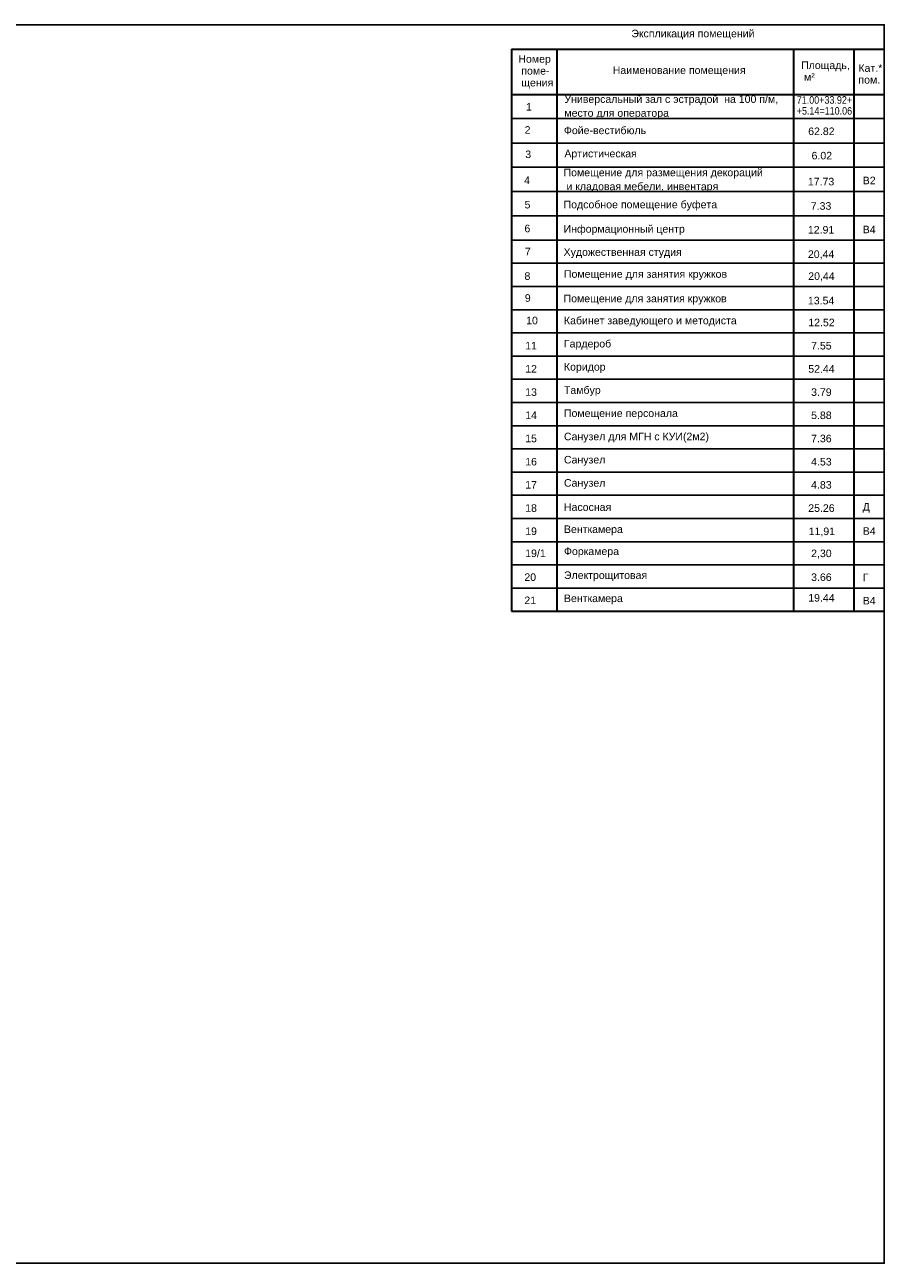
# Model space of a CAD drawing. Header units: millimetres. Extents: x -119471 to 297097, y -64331 to 65495.
# Tile 50 of 54: x 194875 to 223325, y -64331 to -23331. Entities that reach past the tile are written whole.
import ezdxf

# ---------------------------------------------------------------- set-up
doc = ezdxf.new("R2010")
doc.units = ezdxf.units.MM
doc.styles.add('СГЕНЕРИР_СТИЛЬ_1', font='arial.ttf')

msp = doc.modelspace()

# ---------------------------------------------------------------- linework, layer by layer
at = {"linetype": 'Continuous', "lineweight": 35}
for p, q in [((210986.1, -24138.4), (223317.6, -24138.4)), ((210986.1, -24138.4), (210986.1, -42748.4)), ((212486.1, -24138.4), (212486.1, -42748.4)), ((220317.6, -24138.4), (220317.6, -42748.4)), ((222317.6, -24138.4), (222317.6, -42748.4)), ((210986.1, -25638.4), (223317.6, -25638.4)), ((210986.1, -42748.4), (223317.6, -42748.4))]:
    msp.add_line(p, q, dxfattribs=at)
at = {"linetype": 'Continuous'}
for p, q in [((210986.1, -26438.4), (223317.6, -26438.4)), ((210986.1, -27245.8), (223317.6, -27245.8)), ((210986.1, -28045.8), (223317.6, -28045.8)), ((210986.1, -28853.1), (223317.6, -28853.1)), ((210986.1, -29653.1), (223317.6, -29653.1)), ((210986.1, -30460.4), (223317.6, -30460.4)), ((210986.1, -31228.4), (223317.6, -31228.4)), ((210986.1, -31996.4), (223317.6, -31996.4)), ((210986.1, -32764.4), (223317.6, -32764.4)), ((210986.1, -33532.4), (223317.6, -33532.4)), ((210986.1, -34300.4), (223317.6, -34300.4)), ((210986.1, -35068.4), (223317.6, -35068.4)), ((210986.1, -35836.4), (223317.6, -35836.4)), ((210986.1, -36604.4), (223317.6, -36604.4)), ((210986.1, -37372.4), (223317.6, -37372.4)), ((210986.1, -38140.4), (223317.6, -38140.4)), ((210986.1, -38908.4), (223317.6, -38908.4)), ((210986.1, -39676.4), (223317.6, -39676.4)), ((210986.1, -40444.4), (223317.6, -40444.4)), ((210986.1, -41212.4), (223317.6, -41212.4)), ((210986.1, -41980.4), (223317.6, -41980.4)), ((210986.1, -42748.4), (223317.6, -42748.4))]:
    msp.add_line(p, q, dxfattribs=at)
at = {"ltscale": 100}
msp.add_lwpolyline([(166425.2, -23330.7), (223325.2, -23330.7), (223325.2, -64330.7), (166425.2, -64330.7)], close=True, dxfattribs=at)

# ---------------------------------------------------------------- texts
at = {"linetype": 'Continuous', "char_height": 250, "style": 'СГЕНЕРИР_СТИЛЬ_1'}
for s, insert, attachment_point in [('\\A1;{\\fArial|b0|i0|c204|p38;Экспликация помещений}', (214953.8, -23817), 7), ('\\A1;{\\fArial|b0|i0|c204|p38;Наименование помещения}', (214338.3, -25031.7), 7), ('\\A1;{\\fArial|b0|i0|c204|p38;1}', (211466.7, -26171.7), 7), ('\\A1;{\\fArial|b0|i0|c204|p38;2}', (211422.1, -26938.5), 7), ('\\A1;{\\fArial|b0|i0|c204|p38;Фойе-вестибюль}', (212720.7, -26829), 4), ('\\A1;{\\fArial|b0|i0|c204|p38;3}', (211443.5, -27748), 7), ('\\A1;{\\fArial|b0|i0|c204|p38;Артистическая}', (212737.6, -27631.2), 4), ('\\A1;{\\fArial|b0|i0|c204|p38;4}', (211405.4, -28603.2), 7), ('\\A1;{\\fArial|b0|i0|c204|p38;5}', (211418.4, -29414.5), 7), ('\\A1;Подсобное помещение буфета', (212711.3, -29318.4), 4), ('\\A1;{\\fArial|b0|i0|c204|p38;6}', (211415.4, -30203), 7), ('\\A1;Информационный центр', (212711.3, -30125.7), 4), ('\\A1;{\\fArial|b0|i0|c204|p38;7}', (211430.7, -30964.5), 7), ('\\A1;{\\fArial|b0|i0|c204|p38;Художественная студия }', (212711.3, -30893.7), 4), ('\\A1;{\\fArial|b0|i0|c204|p38;8}', (211416.6, -31778.3), 7), ('\\A1;{\\fArial|b0|i0|c204|p38;Помещение для занятия кружков}', (212723.1, -31620.1), 4), ('\\A1;{\\fArial|b0|i0|c204|p38;9}', (211428.7, -32504.7), 7), ('\\A1;{\\fArial|b0|i0|c204|p38;Помещение для занятия кружков }', (212711.3, -32429.7), 4), ('\\A1;{\\fArial|b0|i0|c204|p38;10}', (211472.1, -33249.5), 7), ('\\A1;Кабинет заведующего и методиста', (212723.1, -33158.4), 4), ('\\A1;{\\fArial|b0|i0|c204|p38;11}', (211440.4, -34078.2), 7), ('\\A1;{\\fArial|b0|i0|c204|p38;Гардероб}', (212723.1, -33926.4), 4), ('\\A1;{\\fArial|b0|i0|c204|p38;12}', (211440.4, -34846.2), 7), ('\\A1;{\\fArial|b0|i0|c204|p38;Коридор}', (212723.1, -34692.2), 4), ('\\A1;{\\fArial|b0|i0|c204|p38;13}', (211440.4, -35618.5), 7), ('\\A1;{\\fArial|b0|i0|c204|p38;Тамбур }', (212723.1, -35462.4), 4), ('\\A1;{\\fArial|b0|i0|c204|p38;14}', (211440.4, -36382.2), 7), ('\\A1;{\\fArial|b0|i0|c204|p38;Помещение персонала}', (212723.1, -36228.1), 4), ('\\A1;{\\fArial|b0|i0|c204|p38;Санузел для МГН с КУИ(2м2)}', (212723.1, -36998.2), 4), ('\\A1;{\\fArial|b0|i0|c204|p38;15}', (211440.4, -37154.3), 7), ('\\A1;{\\fArial|b0|i0|c204|p38;16}', (211440.4, -37922.3), 7), ('\\A1;{\\fArial|b0|i0|c204|p38;Санузел}', (212723.1, -37766.2), 4), ('\\A1;{\\fArial|b0|i0|c204|p38;17}', (211440.4, -38686.2), 7), ('\\A1;{\\fArial|b0|i0|c204|p38;Санузел}', (212723.1, -38534.2), 4), ('\\A1;{\\fArial|b0|i0|c204|p38;18}', (211440.4, -39458.3), 7), ('\\A1;Насосная', (212723.1, -39300.3), 4), ('\\A1;{\\fArial|b0|i0|c204|p38;19}', (211440.4, -40226.3), 7), ('\\A1;{\\fArial|b0|i0|c204|p38;Венткамера}', (212723.1, -40068.1), 4), ('\\A1;{\\fArial|b0|i0|c204|p38;19/1}', (211440.4, -40956.5), 7), ('\\A1;{\\fArial|b0|i0|c204|p38;Форкамера}', (212723.1, -40798.3), 4), ('\\A1;{\\fArial|b0|i0|c204|p38;20}', (211412.6, -41745.9), 7), ('\\A1;{\\fArial|b0|i0|c204|p38;Электрощитовая}', (212723.1, -41589.9), 4), ('\\A1;{\\fArial|b0|i0|c204|p38;21}', (211412.6, -42509.8), 7), ('\\A1;{\\fArial|b0|i0|c204|p38;Венткамера}', (212723.1, -42355.7), 4)]:
    msp.add_mtext(s, dxfattribs=dict(at, insert=insert, attachment_point=attachment_point))
at = {"linetype": 'Continuous', "char_height": 250, "attachment_point": 7, "style": 'СГЕНЕРИР_СТИЛЬ_1'}
for s, insert, line_spacing_factor in [('\\A1;{\\fArial|b0|i0|c204|p38;Номер\\P\\fArial|b0|i0|c204|p38; поме-\\P\\fArial|b0|i0|c204|p38; щения}', (211214.4, -25445.1), 0.941896), ('\\A1;{\\fArial|b0|i0|c204|p38;Площадь,\\P\\fArial|b0|i0|c204|p38; м²}', (220573.6, -25186.2), 0.936117), ('\\A1;{\\fArial|b0|i0|c204|p38;Кат.*\\P\\fArial|b0|i0|c204|p38;пом.}', (222470.6, -25280.9), 0.933765)]:
    msp.add_mtext(s, dxfattribs=dict(at, insert=insert, line_spacing_factor=line_spacing_factor))
at = {"linetype": 'Continuous', "char_height": 250, "attachment_point": 4, "style": 'СГЕНЕРИР_СТИЛЬ_1'}
for s, insert, width, line_spacing_factor in [('\\A1;Универсальный зал с эстрадой  на 100 п/м, \\Pместо для оператора ', (212737.6, -26059.4), 7579.983, 1.102037), ('\\A1;Помещение для размещения декораций\\P и кладовая мебели, инвентаря', (212709.8, -28488.6), 7607.803, 1.102435)]:
    msp.add_mtext(s, dxfattribs=dict(at, insert=insert, width=width, line_spacing_factor=line_spacing_factor))
at = {"color": 7, "linetype": 'Continuous', "char_height": 250, "attachment_point": 4, "style": 'СГЕНЕРИР_СТИЛЬ_1'}
for s, insert in [('\\A1;{\\W0.850000x;\\fArial|b0|i0|c204|p38;71.00+33.92+}', (220429.3, -25821.4)), ('\\A1;{\\W0.850000x;\\fArial|b0|i0|c204|p38;+5.14=110.06}', (220428.8, -26183)), ('\\A1;{\\fArial|b0|i0|c204|p38;62.82}', (220807.9, -26859.2)), ('\\A1;{\\fArial|b0|i0|c204|p38;6.02}', (220919.7, -27664.4)), ('\\A1;{\\fArial|b0|i0|c204|p38;17.73}', (220797, -28524)), ('\\A1;{\\fArial|b0|i0|c204|p38;В2}', (222613.8, -28485.8)), ('\\A1;{\\fArial|b0|i0|c204|p38;7.33}', (220894.9, -29331.2)), ('\\A1;{\\fArial|b0|i0|c204|p38;12.91}', (220798.5, -30119.5)), ('\\A1;В4', (222613.8, -30107.3)), ('\\A1;{\\fArial|b0|i0|c204|p38;20,44}', (220798.5, -30949.1)), ('\\A1;{\\fArial|b0|i0|c204|p38;20,44}', (220810.3, -31675.4)), ('\\A1;{\\fArial|b0|i0|c204|p38;13.54}', (220798.5, -32462.9)), ('\\A1;{\\fArial|b0|i0|c204|p38;12.52}', (220810.3, -33189.2)), ('\\A1;{\\fArial|b0|i0|c204|p38;7.55}', (220905.2, -33957.2)), ('\\A1;{\\fArial|b0|i0|c204|p38;52.44}', (220810.3, -34725.2)), ('\\A1;{\\fArial|b0|i0|c204|p38;3.79}', (220905.2, -35493.3)), ('\\A1;{\\fArial|b0|i0|c204|p38;5.88}', (220905.2, -36261.2)), ('\\A1;{\\fArial|b0|i0|c204|p38;7.36}', (220905.2, -37029.3)), ('\\A1;{\\fArial|b0|i0|c204|p38;4.53}', (220905.2, -37797.3)), ('\\A1;{\\fArial|b0|i0|c204|p38;4.83}', (220905.2, -38565.3)), ('\\A1;{\\fArial|b0|i0|c204|p38;25.26}', (220810.3, -39333.2)), ('\\A1;Д', (222613.8, -39323.3)), ('\\A1;{\\fArial|b0|i0|c204|p38;11,91}', (220822.9, -40123.4)), ('\\A1;В4', (222613.8, -40091.3)), ('\\A1;{\\fArial|b0|i0|c204|p38;2,30}', (220905.2, -40853.6)), ('\\A1;{\\fArial|b0|i0|c204|p38;3.66}', (220905.2, -41621)), ('\\A1;Г', (222613.8, -41627.3)), ('\\A1;{\\fArial|b0|i0|c204|p38;19.44}', (220810.3, -42303.7)), ('\\A1;В4', (222613.8, -42395.3))]:
    msp.add_mtext(s, dxfattribs=dict(at, insert=insert))

doc.saveas('drawing.dxf')
